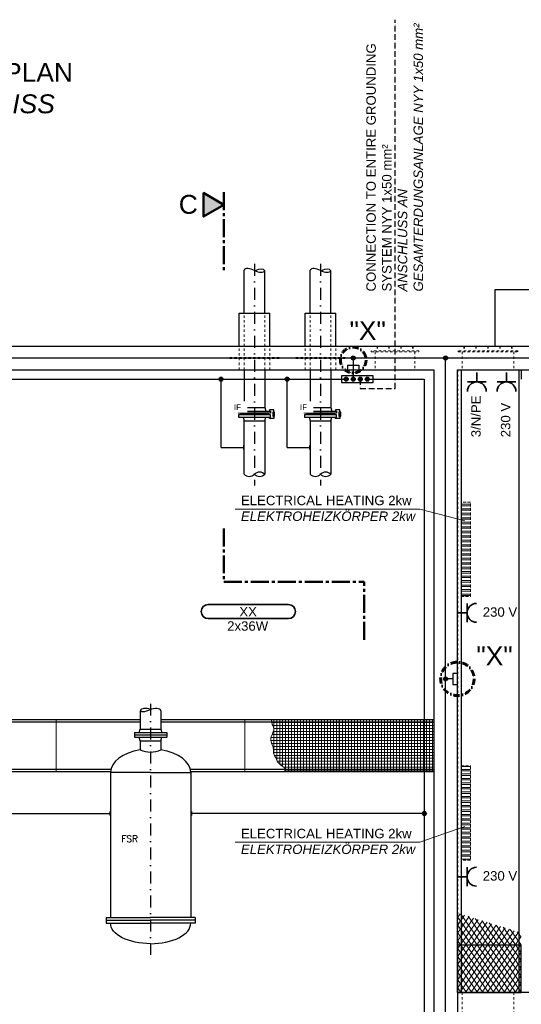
# Model space of a CAD drawing. Header units: millimetres. Extents: x -34778 to 7823654, y -4566 to 50989.
# Tile 6 of 29: x -24720 to -19406, y 3775 to 14210. Entities that reach past the tile are written whole.
import ezdxf

# ---------------------------------------------------------------- set-up
doc = ezdxf.new("R2010")
doc.units = ezdxf.units.MM
for name, pattern in [('ACAD_ISO10W100', [18, 12, -3, 0, -3]), ('ACAD_ISO12W100', [21, 12, -3, 0, -3, 0, -3]), ('DASHDOT', [25.4, 12.7, -6.35, 0, -6.35]), ('HIDDEN', [9.525, 6.35, -3.175]), ('JIS_02_1.0', [2, 1, -1]), ('MITTE2', [28.575, 19.05, -3.175, 3.175, -3.175])]:
    doc.linetypes.add(name, pattern=pattern)
for name, color, linetype, lineweight in [('Beleuchtung', 5, 'ACAD_ISO12W100', 35), ('Elektroinstallation', 7, 'Continuous', 35), ('NYY 1x50_2', 3, 'ACAD_ISO10W100', 18), ('verz. Bandstahl 30x3_5mm auf Putz', 1, 'GRENZE1', 35), ('verz. Bandstahl 30x3_5mm im Beton', 5, 'GRENZE1', 35)]:
    doc.layers.add(name, color=color, linetype=linetype, lineweight=lineweight)
for name, color, linetype in [('Beschriftung', 7, 'Continuous'), ('P-MU150AUSL', 7, 'Continuous'), ('P-MU200AUSL', 7, 'Continuous'), ('P-MU200EINL', 7, 'Continuous')]:
    doc.layers.add(name, color=color, linetype=linetype)
doc.styles.add('LBB3.5M1000', font='isocp.shx', dxfattribs={"height": 3.5})
doc.styles.add('ROMANS', font='ROMANS', dxfattribs={"height": 0.2})
doc.linetypes.add('GRENZE1', pattern='A,6.35,-2.54,[133,ltypeshp.shx,S=2.54,R=0,X=-2.54,Y=0],-2.54,25.4', length=36.83)
pattern_1 = [(90, (-32983.075, 0), (-31.75, 2e-15), []), (180, (-32983.075, 0), (-4e-15, -31.75), [])]
pattern_2 = [(180, (-21100.88, -41281.173), (-6e-15, -47.625), []), (180, (-21116.756, -41265.3), (-6e-15, -47.625), [])]

msp = doc.modelspace()

# ---------------------------------------------------------------- hatches: boundary and pattern name
h = msp.add_hatch(color=256)
h.dxf.hatch_style = 1
h.paths.add_polyline_path([(-22555.85, 12247.961), (-22772.254, 12372.903), (-22772.254, 12123.02)])
h = msp.add_hatch(color=256)
h.dxf.hatch_style = 1
edge = h.paths.add_edge_path()
edge.add_arc((-21261.531, 10400), 21.435, 90, 450)
h = msp.add_hatch(color=256)
h.dxf.hatch_style = 1
edge = h.paths.add_edge_path()
edge.add_arc((-21186.692, 10400), 21.435, 90, 450)
h = msp.add_hatch(color=256)
h.dxf.hatch_style = 1
edge = h.paths.add_edge_path()
edge.add_arc((-21111.794, 10400), 21.435, 90, 450, ccw=False)
h = msp.add_hatch(color=256)
h.dxf.hatch_style = 1
edge = h.paths.add_edge_path()
edge.add_arc((-21036.955, 10400), 21.435, 90, 450, ccw=False)
at = {"lineweight": 5}
h = msp.add_hatch(dxfattribs=at)
h.set_pattern_fill('NET3', color=256)
h.set_pattern_definition([(0, (22331.5425, 13444.3054), (0, 3.175), []), (60, (22331.5425, 13444.3054), (-2.74963066, 1.5875), []), (120, (22331.5425, 13444.3054), (-2.74963066, -1.5875), [])])
h.paths.add_polyline_path([(-22233.075, 10038), (-22377.941, 10038), (-22377.941, 10021), (-22233.075, 10021)])
h.paths.add_polyline_path([(-22088.209, 10038), (-22233.075, 10038), (-22233.075, 10021), (-22088.209, 10021)])
h = msp.add_hatch(color=256)
h.dxf.hatch_style = 1
h.paths.add_polyline_path([(-22028.205, 10035.747), (-22033.615, 10026.376), (-22022.795, 10026.376)])
h = msp.add_hatch(dxfattribs=at)
h.set_pattern_fill('NET3', color=256)
h.set_pattern_definition([(0, (23031.5425, 13444.3054), (0, 3.175), []), (60, (23031.5425, 13444.3054), (-2.74963066, 1.5875), []), (120, (23031.5425, 13444.3054), (-2.74963066, -1.5875), [])])
h.paths.add_polyline_path([(-21533.075, 10038), (-21677.941, 10038), (-21677.941, 10021), (-21533.075, 10021)])
h.paths.add_polyline_path([(-21388.209, 10038), (-21533.075, 10038), (-21533.075, 10021), (-21388.209, 10021)])
h = msp.add_hatch(color=256)
h.dxf.hatch_style = 1
h.paths.add_polyline_path([(-21328.205, 10035.747), (-21333.615, 10026.376), (-21322.795, 10026.376)])
at = {"linetype": 'HIDDEN', "lineweight": 9, "ltscale": 5}
h = msp.add_hatch(dxfattribs=at)
h.set_pattern_fill('ANSI32', color=253, scale=5, angle=135)
h.set_pattern_definition(pattern_2)
h.paths.add_polyline_path([(-19943.326, 8098.133), (-19943.326, 9098.133), (-20043.326, 9098.133), (-20043.326, 8098.133)])
at = {"lineweight": 5}
h = msp.add_hatch(dxfattribs=at)
h.set_pattern_fill('NET', color=251, scale=10, angle=90)
h.set_pattern_definition(pattern_1)
h.paths.add_polyline_path([(-21334.075, 6789), (-22053.303, 6789), (-22044.063, 6741.878), (-22037.902, 6728.022), (-22030.202, 6712.626), (-22027.122, 6692.612), (-22028.662, 6674.138), (-22037.902, 6657.203), (-22042.523, 6638.728), (-22056.383, 6612.556), (-22057.924, 6600.239), (-22057.924, 6574.067), (-22051.763, 6543.276), (-22034.822, 6501.708), (-22030.202, 6463.219), (-22031.742, 6437.047), (-22017.881, 6401.637), (-22002.48, 6383.163), (-21993.24, 6350.832), (-21983.999, 6340.055), (-21957.818, 6313.883), (-21931.636, 6295.408), (-21917.775, 6286.171), (-21910.075, 6255.38), (-21910.075, 6241), (-21334.075, 6241)])
h = msp.add_hatch(dxfattribs=at)
h.set_pattern_fill('NET', color=251, scale=10, angle=90)
h.set_pattern_definition(pattern_1)
h.paths.add_polyline_path([(-21334.075, 6241), (-20334.075, 6241), (-20334.075, 6789), (-21334.075, 6789)])
at = {"linetype": 'HIDDEN', "lineweight": 9, "ltscale": 5}
h = msp.add_hatch(dxfattribs=at)
h.set_pattern_fill('ANSI32', color=253, scale=5, angle=135)
h.set_pattern_definition(pattern_2)
h.paths.add_polyline_path([(-19943.326, 6301.867), (-19943.326, 5301.867), (-20043.326, 5301.867), (-20043.326, 6301.867)])
at = {"lineweight": 5}
h = msp.add_hatch(dxfattribs=at)
h.set_pattern_fill('ANSI31', color=253, scale=15, angle=10)
h.set_pattern_definition([(55, (-21358.575, 22550), (-39.01212, 27.31658), [])])
h.paths.add_polyline_path([(-20082.075, 4743.23), (-20082.075, 3901), (-19408.075, 3901), (-19408.075, 4531.33)])
h = msp.add_hatch(dxfattribs=at)
h.set_pattern_fill('ANSI31', color=253, scale=15, angle=260)
h.set_pattern_definition([(305, (-21358.575, 22550), (39.01212, 27.31658), [])])
h.paths.add_polyline_path([(-20082.075, 4743.23), (-20082.075, 3901), (-19408.075, 3901), (-19408.075, 4531.33)])
at = {"layer": 'verz. Bandstahl 30x3_5mm auf Putz', "lineweight": -3}
h = msp.add_hatch(color=256, dxfattribs=at)
h.dxf.hatch_style = 1
edge = h.paths.add_edge_path()
edge.add_arc((-22586.505, 10400), 21.435, 0, 360)
h = msp.add_hatch(color=256, dxfattribs=at)
h.dxf.hatch_style = 1
edge = h.paths.add_edge_path()
edge.add_arc((-21886.505, 10400), 21.435, 0, 360)
h = msp.add_hatch(color=256, dxfattribs=at)
h.dxf.hatch_style = 1
edge = h.paths.add_edge_path()
edge.add_arc((-20433.075, 5797.142), 21.435, 0, 360)
at = {"layer": 'verz. Bandstahl 30x3_5mm im Beton', "lineweight": -3, "ltscale": 20}
h = msp.add_hatch(color=256, dxfattribs=at)
h.dxf.hatch_style = 1
edge = h.paths.add_edge_path()
edge.add_arc((-21186.692, 10625), 21.435, 270, 630, ccw=False)
h = msp.add_hatch(color=256, dxfattribs=at)
h.dxf.hatch_style = 1
edge = h.paths.add_edge_path()
edge.add_arc((-20208.075, 10625), 21.435, 0, 360)
h = msp.add_hatch(color=256, dxfattribs=at)
h.dxf.hatch_style = 1
edge = h.paths.add_edge_path()
edge.add_arc((-20208.075, 7223.62), 21.435, 0, 360)

# ---------------------------------------------------------------- linework, layer by layer
at = {"linetype": 'MITTE2', "lineweight": 50, "ltscale": 10}
for p, q in [((-22555.85, 12380.987), (-22555.85, 11525.278)), ((-22555.85, 8818.646), (-22555.85, 8253.876)), ((-22555.85, 8253.876), (-21071.789, 8253.876)), ((-21071.789, 7636.807), (-21071.789, 8253.876))]:
    msp.add_line(p, q, dxfattribs=at)
for p, q in [((-19683.075, 10750), (-19683.075, 11350)), ((-19683.075, 11350), (-17673.075, 11350)), ((-32983.075, 10750), (-20083.075, 10750)), ((-20083.075, 10750), (-14833.075, 10750)), ((-32733.075, 10500), (-20333.075, 10500)), ((-20333.075, 10500), (-20333.075, -1450)), ((-20083.075, 10499), (-19408.075, 10499)), ((-20043.075, 10500), (-20043.075, 3900)), ((-19433.075, 10500), (-19433.075, 3900)), ((-19408.075, 10499), (-19408.075, 10401)), ((-22377.941, 10038), (-22377.941, 10021)), ((-22088.209, 10038), (-22088.209, 10021)), ((-21677.941, 10038), (-21677.941, 10021)), ((-21388.209, 10038), (-21388.209, 10021)), ((-23442.625, 6790), (-31808.075, 6790)), ((-20333.075, 6790), (-23223.525, 6790)), ((-23442.625, 6765), (-31833.075, 6765)), ((-20333.075, 6765), (-23223.525, 6765)), ((-23754.295, 6265), (-24909.038, 6265)), ((-20333.075, 6265), (-22911.854, 6265)), ((-23757.854, 6240), (-24908.075, 6240)), ((-20333.075, 6240), (-22908.296, 6240)), ((-20083.075, 4450), (-20083.075, 850))]:
    msp.add_line(p, q)
at = {"linetype": 'JIS_02_1.0', "lineweight": 18, "ltscale": 25}
for p, q in [((-22342.625, 10500), (-22342.625, 11100)), ((-22123.525, 10500), (-22123.525, 11100)), ((-21642.625, 10500), (-21642.625, 11100)), ((-21423.525, 10500), (-21423.525, 11100)), ((-22395.025, 10500), (-22395.025, 10750)), ((-22071.125, 10500), (-22071.125, 10750)), ((-21695.025, 10500), (-21695.025, 10750)), ((-21371.125, 10500), (-21371.125, 10750)), ((-20933.075, 10750), (-20933.075, 10700)), ((-20928.075, 10750), (-20928.075, 10700)), ((-20808.909, 10750), (-20808.909, 10700)), ((-20803.909, 10750), (-20803.909, 10700)), ((-20682.241, 10750), (-20682.241, 10700)), ((-20677.241, 10750), (-20677.241, 10700)), ((-20558.075, 10750), (-20558.075, 10700)), ((-20553.075, 10750), (-20553.075, 10700)), ((-20013.075, 10750), (-20013.075, 10700)), ((-20008.075, 10750), (-20008.075, 10700)), ((-19888.075, 10750), (-19888.075, 10700)), ((-19883.075, 10750), (-19883.075, 10700)), ((-19760.575, 10750), (-19760.575, 10700)), ((-19755.575, 10750), (-19755.575, 10700)), ((-19633.075, 10750), (-19633.075, 10700)), ((-19628.075, 10750), (-19628.075, 10700)), ((-19508.075, 10750), (-19508.075, 10700)), ((-19503.075, 10750), (-19503.075, 10700)), ((-20953.075, 10690), (-20953.075, 10500)), ((-20533.075, 10690), (-20533.075, 10500)), ((-20033.075, 10690), (-20033.075, 10500)), ((-19483.075, 10690), (-19483.075, 10500)), ((-21971.125, 10630), (-22495.025, 10630)), ((-22495.025, 10620), (-22495.025, 10630)), ((-21971.125, 10620), (-22495.025, 10620)), ((-21971.125, 10620), (-21971.125, 10630)), ((-21271.125, 10630), (-21795.025, 10630)), ((-21795.025, 10620), (-21795.025, 10630)), ((-21271.125, 10620), (-21795.025, 10620)), ((-21271.125, 10620), (-21271.125, 10630)), ((-20078.075, 10500), (-20078.075, 3900)), ((-20033.075, 3900), (-20033.075, 3650)), ((-19483.075, 3900), (-19483.075, 3650))]:
    msp.add_line(p, q, dxfattribs=at)
at = {"lineweight": 50}
msp.add_lwpolyline([(-22555.85, 12247.961), (-22772.254, 12372.903), (-22772.254, 12123.02)], close=True, dxfattribs=at)
at = {"linetype": 'JIS_02_1.0', "lineweight": 18, "ltscale": 25}
for points in [[(-20491.575, 10690), (-20491.575, 10700), (-20994.575, 10700), (-20994.575, 10690)], [(-20075.075, 10690), (-19441.075, 10690), (-19441.075, 10700), (-20075.075, 10700)]]:
    msp.add_lwpolyline(points, close=True, dxfattribs=at)
for points in [[(-20083.075, 3900), (-20083.075, 10500), (-15083.075, 10500), (-15083.075, 3900)], [(-21311.932, 10365.573), (-20976.493, 10365.573), (-20976.493, 10434.427), (-21311.932, 10434.427)], [(-22403.075, 10062), (-22063.075, 10062), (-22063.075, 10038), (-22403.075, 10038)], [(-22403.075, 9997), (-22063.075, 9997), (-22063.075, 10021), (-22403.075, 10021)], [(-22037.196, 10009.252), (-22019.214, 10009.252), (-22019.214, 10049.748), (-22037.196, 10049.748)], [(-22028.205, 10035.747), (-22033.615, 10026.376), (-22022.795, 10026.376)], [(-21703.075, 10062), (-21363.075, 10062), (-21363.075, 10038), (-21703.075, 10038)], [(-21703.075, 9997), (-21363.075, 9997), (-21363.075, 10021), (-21703.075, 10021)], [(-21337.196, 10009.252), (-21319.214, 10009.252), (-21319.214, 10049.748), (-21337.196, 10049.748)], [(-21328.205, 10035.747), (-21333.615, 10026.376), (-21322.795, 10026.376)], [(-20082.075, 3901), (-19408.075, 3901), (-19408.075, 4401), (-20082.075, 4401)]]:
    msp.add_lwpolyline(points, close=True)
for points in [[(-22352.807, 10062), (-22342.625, 10100), (-22123.525, 10100), (-22113.343, 10062)], [(-22028.205, 10049.748), (-22028.205, 10076.173), (-22072.752, 10076.173), (-22072.752, 10062)], [(-22028.205, 10029.5), (-22028.205, 9982.827), (-22072.752, 9982.827), (-22072.752, 9997)], [(-21652.807, 10062), (-21642.625, 10100), (-21423.525, 10100), (-21413.343, 10062)], [(-21328.205, 10049.748), (-21328.205, 10076.173), (-21372.752, 10076.173), (-21372.752, 10062)], [(-21328.205, 10029.5), (-21328.205, 9982.827), (-21372.752, 9982.827), (-21372.752, 9997)], [(-22352.807, 9997), (-22342.625, 9959), (-22123.525, 9959), (-22113.343, 9997)], [(-21652.807, 9997), (-21642.625, 9959), (-21423.525, 9959), (-21413.343, 9997)]]:
    msp.add_lwpolyline(points)
at = {"color": 253, "linetype": 'HIDDEN', "lineweight": 9, "ltscale": 5}
for points in [[(-19943.326, 8098.133), (-19943.326, 9098.133), (-20043.326, 9098.133), (-20043.326, 8098.133)], [(-19943.326, 6301.867), (-19943.326, 5301.867), (-20043.326, 5301.867), (-20043.326, 6301.867)]]:
    msp.add_lwpolyline(points, close=True, dxfattribs=at)
at = {"color": 251, "lineweight": 5}
for points in [[(-24908.075, 6241), (-24334.075, 6241), (-24334.075, 6789), (-25334.075, 6789), (-25334.075, 6537)], [(-23442.625, 6789), (-24334.075, 6789), (-24334.075, 6241), (-23757.795, 6241)], [(-22908.355, 6241), (-22334.075, 6241), (-22334.075, 6789), (-23223.525, 6789)]]:
    msp.add_lwpolyline(points, dxfattribs=at)
for points in [[(-22334.075, 6241), (-21334.075, 6241), (-21334.075, 6789), (-22334.075, 6789)], [(-21334.075, 6789), (-22053.303, 6789), (-22044.063, 6741.878), (-22037.902, 6728.022), (-22030.202, 6712.626), (-22027.122, 6692.612), (-22028.662, 6674.138), (-22037.902, 6657.203), (-22042.523, 6638.728), (-22056.383, 6612.556), (-22057.924, 6600.239), (-22057.924, 6574.067), (-22051.763, 6543.276), (-22034.822, 6501.708), (-22030.202, 6463.219), (-22031.742, 6437.047), (-22017.881, 6401.637), (-22002.48, 6383.163), (-21993.24, 6350.832), (-21983.999, 6340.055), (-21957.818, 6313.883), (-21931.636, 6295.408), (-21917.775, 6286.171), (-21910.075, 6255.38), (-21910.075, 6241), (-21334.075, 6241)], [(-21334.075, 6241), (-20334.075, 6241), (-20334.075, 6789), (-21334.075, 6789)]]:
    msp.add_lwpolyline(points, close=True, dxfattribs=at)
for centre in [(-21261.531, 10400), (-21186.692, 10400), (-21111.794, 10400), (-21036.955, 10400)]:
    msp.add_circle(centre, 21.435)
at = {"lineweight": -3}
for centre, start, end in [((-22287.85, 9448.603), 225.9405322, 314.0594678), ((-22178.3, 9335.397), 45.9405322, 134.0594678), ((-22178.3, 9448.603), 225.9405322, 314.0594678), ((-21587.85, 9448.603), 225.9405322, 314.0594678), ((-21478.3, 9335.397), 45.9405322, 134.0594678), ((-21478.3, 9448.603), 225.9405322, 314.0594678)]:
    msp.add_arc(centre, 78.767, start, end, dxfattribs=at)
at = {"layer": 'Beleuchtung', "linetype": 'Continuous', "ltscale": 10}
msp.add_lwpolyline([(-22723.075, 7862.5, -1), (-22723.075, 8012.5), (-21873.075, 8012.5, -1), (-21873.075, 7862.5)], format="xyb", close=True, dxfattribs=at)
at = {"layer": 'Beschriftung', "lineweight": 5}
for p, q in [((-22438.003, 9023.804), (-20480.82, 9023.804)), ((-20480.82, 9023.804), (-20003.49, 8899.412)), ((-20480.82, 5493.989), (-20003.49, 5660.112)), ((-22438.003, 5493.989), (-20480.82, 5493.989))]:
    msp.add_line(p, q, dxfattribs=at)
at = {"layer": 'Beschriftung', "linetype": 'DASHDOT', "lineweight": 60, "ltscale": 5}
for centre, radius in [((-21186.692, 10602.833), 136.272), ((-20083.075, 7223.62), 177.001)]:
    msp.add_circle(centre, radius, dxfattribs=at)
at = {"layer": 'Elektroinstallation'}
for p, q in [((-19876.849, 10470.243), (-19876.849, 10370.243)), ((-19562.761, 10470.243), (-19562.761, 10370.243)), ((-19976.849, 10370.243), (-19776.849, 10370.243)), ((-19662.761, 10370.243), (-19462.761, 10370.243)), ((-19979.759, 8023.22), (-19979.759, 7823.22)), ((-20079.759, 7923.22), (-19979.759, 7923.22)), ((-19979.759, 5226.954), (-19979.759, 5026.954)), ((-20079.759, 5126.954), (-19979.759, 5126.954))]:
    msp.add_line(p, q, dxfattribs=at)
for centre, start, end in [((-19876.849, 10270.243), 0, 180), ((-19562.761, 10270.243), 0, 180), ((-19879.759, 7923.22), 90, 270), ((-19879.759, 5126.954), 90, 270)]:
    msp.add_arc(centre, 100, start, end, dxfattribs=at)
at = {"layer": 'NYY 1x50_2', "lineweight": -3, "ltscale": 5}
for p, q in [((-20742.923, 10300.742), (-20742.923, 14209.54)), ((-21111.794, 10400), (-21111.794, 10300.742)), ((-21111.794, 10300.742), (-20742.923, 10300.742))]:
    msp.add_line(p, q, dxfattribs=at)
at = {"layer": 'P-MU150AUSL', "linetype": 'Continuous', "ltscale": 10}
for centre, major_axis, ratio, start_param, end_param in [((-23341.352, 6844.705), (-101.133, 40.842), 0.509881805, 4.831328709, 6.290034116), ((-23357.172, 6923.953), (-85.453, -38.754), 0.323935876, 0, 1.570796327), ((-23323.793, 6844.705), (100.268, 40.493), 0.514276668, 0, 1.570796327)]:
    msp.add_ellipse(centre, major_axis=major_axis, ratio=ratio, start_param=start_param, end_param=end_param, dxfattribs=at)
at = {"layer": 'P-MU200AUSL', "ltscale": 100}
for p, q in [((-22395.025, 10750), (-22395.025, 11100)), ((-22395.025, 11100), (-22071.125, 11100)), ((-22071.125, 10750), (-22071.125, 11100)), ((-21695.025, 10750), (-21695.025, 11100)), ((-21695.025, 11100), (-21371.125, 11100)), ((-21371.125, 10750), (-21371.125, 11100)), ((-22342.625, 10500), (-22342.625, 10100)), ((-22123.525, 10500), (-22123.525, 10100)), ((-21642.625, 10500), (-21642.625, 10100)), ((-21423.525, 10500), (-21423.525, 10100)), ((-22342.625, 10100), (-22123.525, 10100)), ((-21642.625, 10100), (-21423.525, 10100)), ((-22342.625, 9392), (-22342.625, 9959)), ((-22123.525, 9959), (-22123.525, 9392)), ((-21642.625, 9959), (-21642.625, 9392)), ((-21423.525, 9959), (-21423.525, 9392))]:
    msp.add_line(p, q, dxfattribs=at)
at = {"layer": 'P-MU200EINL', "linetype": 'DASHDOT', "ltscale": 10}
for p, q in [((-22233.075, 11620.946), (-22233.075, 9273.493)), ((-21533.075, 11620.946), (-21533.075, 9273.493)), ((-23333.075, 6961.053), (-23333.075, 4300.9))]:
    msp.add_line(p, q, dxfattribs=at)
at = {"layer": 'P-MU200EINL', "linetype": 'Continuous', "ltscale": 10}
for p, q in [((-22342.625, 11100), (-22342.625, 11555.515)), ((-22123.525, 11100), (-22123.525, 11548.691)), ((-21642.625, 11100), (-21642.625, 11555.515)), ((-21423.525, 11100), (-21423.525, 11548.691)), ((-23442.625, 6885.193), (-23442.625, 6692)), ((-23223.525, 6885.198), (-23223.525, 6692)), ((-23452.807, 6654), (-23442.625, 6692)), ((-23442.625, 6692), (-23223.525, 6692)), ((-23223.525, 6692), (-23213.343, 6654)), ((-23503.075, 6654), (-23163.075, 6654)), ((-23503.075, 6654), (-23503.075, 6606)), ((-23503.075, 6630), (-23163.075, 6630)), ((-23503.075, 6606), (-23163.075, 6606)), ((-23442.625, 6568), (-23452.807, 6606)), ((-23223.525, 6568), (-23213.343, 6606)), ((-23163.075, 6654), (-23163.075, 6606)), ((-23442.625, 6568), (-23442.625, 6471.62)), ((-23442.625, 6568), (-23223.525, 6568)), ((-23223.525, 6568), (-23223.525, 6471.62)), ((-23333.075, 6232), (-23758.075, 6232)), ((-23758.075, 6232), (-23758.075, 4695)), ((-23333.075, 6232), (-22908.075, 6232)), ((-22908.075, 6232), (-22908.075, 4695)), ((-23804.052, 4695), (-23333.075, 4695)), ((-23804.052, 4695), (-23804.052, 4635)), ((-23804.052, 4665), (-23333.075, 4665)), ((-23804.052, 4635), (-23333.075, 4635)), ((-22862.098, 4695), (-23333.075, 4695)), ((-22862.098, 4665), (-23333.075, 4665)), ((-22862.098, 4635), (-23333.075, 4635)), ((-22862.098, 4695), (-22862.098, 4635))]:
    msp.add_line(p, q, dxfattribs=at)
msp.add_arc((-23333.075, 6723.126), 274.329, 246.4632389, 293.5367611, dxfattribs=at)
for centre, major_axis, ratio, start_param, end_param in [((-22254.448, 11510.362), (-88.176, 45.153), 0.472093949, 4.71238898, 6.283185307), ((-22211.816, 11593.617), (88.176, -45.153), 0.472093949, 4.71238898, 6.283185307), ((-22211.816, 11503.312), (88.176, 45.153), 0.472093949, 0, 1.48959212), ((-21554.448, 11510.362), (-88.176, 45.153), 0.472093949, 4.71238898, 6.283185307), ((-21511.816, 11593.617), (88.176, -45.153), 0.472093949, 4.71238898, 6.283185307), ((-21511.816, 11503.312), (88.176, 45.153), 0.472093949, 0, 1.48959212), ((-23333.075, 6232), (425, 0), 0.583529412, 1.831504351, 3.141592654), ((-23333.075, 6232), (425, 0), 0.583529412, 0, 1.310088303), ((-23333.075, 4635), (425, 0), 0.512941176, 4.71238898, 6.283185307)]:
    msp.add_ellipse(centre, major_axis=major_axis, ratio=ratio, start_param=start_param, end_param=end_param, dxfattribs=at)
at = {"layer": 'P-MU200EINL', "linetype": 'Continuous', "ltscale": 10, "extrusion": (0, 0, -1)}
msp.add_ellipse((-23333.075, 4635), major_axis=(-425, 0), ratio=0.512941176, start_param=4.71238898, end_param=6.283185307, dxfattribs=at)
at = {"layer": 'verz. Bandstahl 30x3_5mm auf Putz', "lineweight": -3, "ltscale": 5}
for p, q in [((-22586.505, 9675.5), (-22586.505, 10400)), ((-21886.505, 9675.5), (-21886.505, 10400)), ((-22586.505, 9675.5), (-22349.229, 9675.5)), ((-22349.229, 9696.935), (-22349.229, 9654.065)), ((-21886.505, 9675.5), (-21649.229, 9675.5)), ((-21649.229, 9696.935), (-21649.229, 9654.065)), ((-24898.654, 5797.142), (-23764.679, 5797.142)), ((-23764.679, 5818.577), (-23764.679, 5775.706)), ((-22901.471, 5818.577), (-22901.471, 5775.706)), ((-20433.075, 5797.142), (-22901.471, 5797.142))]:
    msp.add_line(p, q, dxfattribs=at)
for points in [[(-21036.955, 10400), (-20433.075, 10400), (-20433.075, 10400)], [(-20433.075, 10400), (-20433.075, 1250)]]:
    msp.add_lwpolyline(points, dxfattribs=at)
for centre in [(-22586.505, 10400), (-21886.505, 10400), (-20433.075, 5797.142)]:
    msp.add_circle(centre, 21.435, dxfattribs=at)
at = {"layer": 'verz. Bandstahl 30x3_5mm im Beton', "lineweight": -3, "ltscale": 20}
for p, q in [((-32934.671, 10625), (-14881.479, 10625)), ((-21244.925, 10500), (-21244.925, 10548.404)), ((-21244.925, 10548.404), (-21128.459, 10548.404)), ((-21186.692, 10625), (-21186.692, 10400)), ((-21128.459, 10548.404), (-21128.459, 10500)), ((-20208.075, -1325), (-20208.075, 10625)), ((-20131.479, 7223.62), (-20208.075, 7223.62)), ((-20083.075, 7281.853), (-20131.479, 7281.853)), ((-20131.479, 7281.853), (-20131.479, 7165.387)), ((-20131.479, 7165.387), (-20083.075, 7165.387))]:
    msp.add_line(p, q, dxfattribs=at)
for centre in [(-21186.692, 10625), (-20208.075, 10625), (-20208.075, 7223.62)]:
    msp.add_circle(centre, 21.435, dxfattribs=at)

# ---------------------------------------------------------------- texts
at = {"layer": 'Beleuchtung', "char_height": 100, "attachment_point": 1, "style": 'LBB3.5M1000'}
for s, width, insert in [('{\\fArial|b0|i0|c0|p34;XX}', 199.19797, (-22393.392, 7985.334)), ('{\\fArial|b0|i0|c0|p34;2x36W}', 465.48426, (-22522.186, 7834.026))]:
    msp.add_mtext_dynamic_manual_height_columns(s, width=width, gutter_width=17.5, heights=[0], dxfattribs=dict(at, insert=insert))
at = {"layer": 'Beschriftung', "char_height": 100, "attachment_point": 1, "rotation": 90, "style": 'LBB3.5M1000'}
for s, width, insert in [('{\\fArial|b0|i0|c0|p34;CONNECTION TO ENTIRE GROUNDING SYSTEM NYY 1x50 mm²\\P\\fArial|b0|i1|c0|p34;ANSCHLUSS AN GESAMTERDUNGSANLAGE NYY 1x50 mm²}', 2902.23934, (-21047.389, 11328.992)), ('{\\fArial|b0|i0|c0|p34;3/N/PE}', 421.47197, (-19935.869, 9784.457)), ('{\\fArial|b0|i0|c0|p34;230 V}', 421.47197, (-19621.782, 9784.457))]:
    msp.add_mtext_dynamic_manual_height_columns(s, width=width, gutter_width=17.5, heights=[0], dxfattribs=dict(at, insert=insert))
at = {"layer": 'Beschriftung', "attachment_point": 1, "style": 'LBB3.5M1000'}
for s, width, insert, char_height in [('\\pi397.32;{\\fArial|b0|i0|c0|p34;GROUND PLAN\\P\\pi577.74;\\fArial|b0|i1|c0|p34;GRUNDRISS}', 2806.09191, (-26602.149, 13751.363), 200), ('{\\fArial|b0|i0|c0|p34;C}', 221.06718, (-23034.765, 12352.56), 200), ('{\\fArial|b0|i0|c0|p34;"X"}', 221.06718, (-21225.505, 11014.462), 200), ('{\\fArial|b0|i0|c0|p34;ELECTRICAL HEATING 2kw\\P\\fArial|b0|i1|c0|p34;ELEKTROHEIZKÖRPER 2kw}', 1892.84052, (-22376.136, 9164.461), 100), ('{\\fArial|b0|i0|c0|p34;230 V}', 421.47197, (-19814.006, 7982.241), 100), ('{\\fArial|b0|i0|c0|p34;"X"}', 221.06718, (-19881.782, 7567.761), 200), ('{\\fArial|b0|i0|c0|p34;ELECTRICAL HEATING 2kw\\P\\fArial|b0|i1|c0|p34;ELEKTROHEIZKÖRPER 2kw}', 1892.84052, (-22376.136, 5634.645), 100), ('{\\fArial|b0|i0|c0|p34;230 V}', 421.47197, (-19814.006, 5185.975), 100)]:
    msp.add_mtext_dynamic_manual_height_columns(s, width=width, gutter_width=17.5, heights=[0], dxfattribs=dict(at, insert=insert, char_height=char_height))
at = {"layer": 'P-MU150AUSL', "linetype": 'Continuous', "ltscale": 10, "style": 'ROMANS'}
msp.add_text('FSR', height=70, dxfattribs=at).set_placement((-23643.603, 5494.225))

# ---------------------------------------------------------------- next in the draw order: texts
at = {"layer": 'Beschriftung', "char_height": 60, "width": 111.95845, "attachment_point": 1, "style": 'LBB3.5M1000', "bg_fill": 2}
for insert in [(-22450.281, 10134.279), (-21750.281, 10134.279)]:
    msp.add_mtext('{\\fArial|b0|i0|c0|p34;\\C256;IF}', dxfattribs=dict(at, insert=insert))

# ---------------------------------------------------------------- next in the draw order: linework, layer by layer
at = {"layer": 'verz. Bandstahl 30x3_5mm auf Putz', "lineweight": -3, "ltscale": 5}
msp.add_lwpolyline([(-22033.075, 350), (-32633.075, 350), (-32633.075, 10400), (-21261.531, 10400)], dxfattribs=at)

doc.saveas('drawing.dxf')
